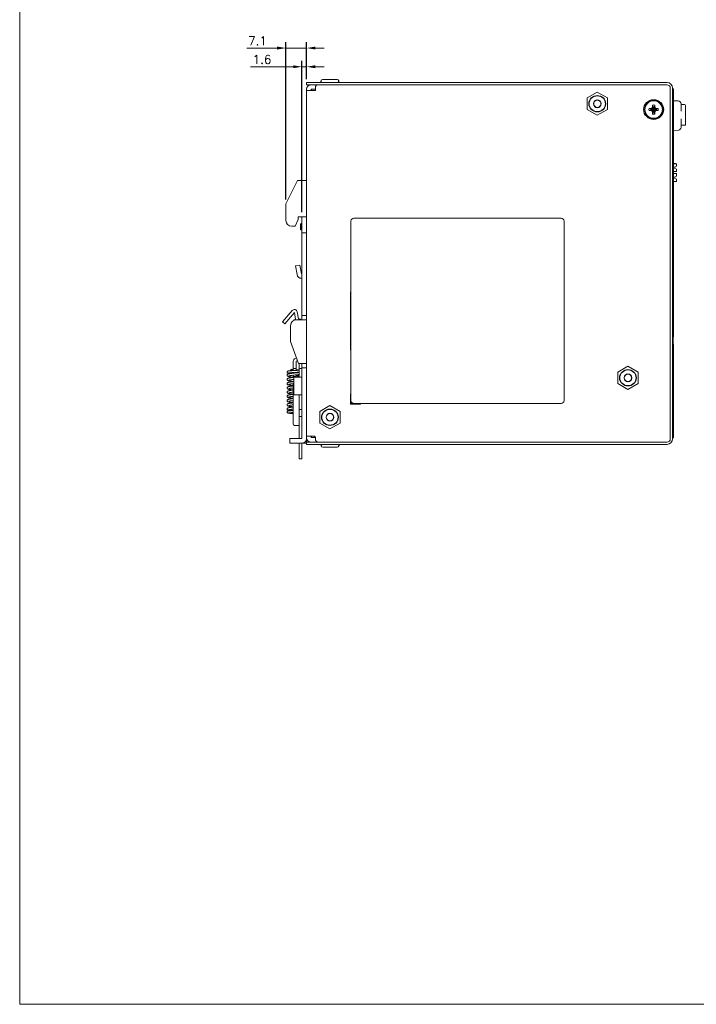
# Model space of a CAD drawing. Header units: millimetres. Extents: x -995 to -252, y -1463 to -938.
# Tile 1 of 13: x -995 to -763, y -1463 to -1126. Entities that reach past the tile are written whole.
import ezdxf

# ---------------------------------------------------------------- set-up
doc = ezdxf.new("R2010")
doc.units = ezdxf.units.MM
doc.header["$LTSCALE"] = 2
doc.layers.get('0').update_dxf_attribs({"lineweight": 9})
doc.layers.get('Defpoints').update_dxf_attribs({"lineweight": 9})
doc.layers.add('02___PRT_ALL_AXES', color=7, linetype='Continuous')
doc.styles.add('ROMANS', font='romans')
doc.dimstyles.new('1', dxfattribs={"dimtxt": 3, "dimasz": 3, "dimexe": 2, "dimexo": 1.5, "dimgap": 1, "dimtad": 1, "dimdec": 1, "dimzin": 1, "dimdsep": 46, "dimtxsty": 'ROMANS', "dimcen": -0.8, "dimclrd": 2, "dimclre": 2, "dimclrt": 2, "dimadec": 0, "dimazin": 0, "dimtm": 1e-09, "dimtfac": 0.5, "dimtdec": 1, "dimtmove": 0, "dimatfit": 3, "dimfxl": 1, "dimlwd": -1, "dimarcsym": 0})

# ---------------------------------------------------------------- blocks, each defined once
blk = doc.blocks.new('*D55')
at = {"color": 2, "ltscale": 2}
for p, q in [((-900.97, -1142.26), (-915.58, -1142.26)), ((-896.37, -1142.26), (-897.97, -1142.26)), ((-893.37, -1142.26), (-890.37, -1142.26))]:
    blk.add_line(p, q, dxfattribs=at)
at = {"color": 2, "lineweight": -2, "ltscale": 2}
for p, q in [((-897.97, -1192.13), (-897.97, -1140.26)), ((-896.37, -1146.53), (-896.37, -1140.26))]:
    blk.add_line(p, q, dxfattribs=at)
at = {"color": 2}
for points in [[(-900.97, -1142.76), (-900.97, -1141.76), (-897.97, -1142.26)], [(-893.37, -1141.76), (-893.37, -1142.76), (-896.37, -1142.26)]]:
    blk.add_solid(points, dxfattribs=at)
at = {"layer": 'Defpoints', "color": 0}
for p in [(-897.97, -1142.26), (-896.37, -1148.03), (-897.97, -1193.63)]:
    blk.add_point(p, dxfattribs=at)
at = {"color": 2, "ltscale": 2, "insert": (-911.65, -1139.76), "char_height": 3, "attachment_point": 5, "style": 'ROMANS'}
blk.add_mtext('1.6', dxfattribs=at)
blk = doc.blocks.new('*D56')
at = {"color": 2, "ltscale": 2}
for p, q in [((-906.47, -1135.86), (-916.89, -1135.86)), ((-896.37, -1135.86), (-903.47, -1135.86)), ((-893.37, -1135.86), (-890.37, -1135.86))]:
    blk.add_line(p, q, dxfattribs=at)
at = {"color": 2, "lineweight": -2, "ltscale": 2}
for p, q in [((-903.47, -1187.73), (-903.47, -1133.86)), ((-896.37, -1146.53), (-896.37, -1133.86))]:
    blk.add_line(p, q, dxfattribs=at)
at = {"color": 2}
for points in [[(-906.47, -1136.36), (-906.47, -1135.36), (-903.47, -1135.86)], [(-893.37, -1135.36), (-893.37, -1136.36), (-896.37, -1135.86)]]:
    blk.add_solid(points, dxfattribs=at)
at = {"layer": 'Defpoints', "color": 0}
for p in [(-903.47, -1135.86), (-896.37, -1148.03), (-903.47, -1189.23)]:
    blk.add_point(p, dxfattribs=at)
at = {"color": 2, "ltscale": 2, "insert": (-913.18, -1133.36), "char_height": 3, "attachment_point": 5, "style": 'ROMANS'}
blk.add_mtext('7.1', dxfattribs=at)

msp = doc.modelspace()

# ---------------------------------------------------------------- linework, layer by layer
at = {"color": 7, "linetype": 'Continuous'}
for p, q in [((-890.87, -1146.63), (-885.87, -1146.63)), ((-896.37, -1148.43), (-896.37, -1147.63)), ((-896.37, -1148.43), (-892.37, -1148.43)), ((-894.87, -1149.93), (-894.87, -1150.43)), ((-894.87, -1149.93), (-893.37, -1149.93)), ((-894.67, -1150.43), (-894.67, -1149.93)), ((-891.37, -1147.63), (-891.37, -1147.13)), ((-885.37, -1147.63), (-885.37, -1147.13)), ((-770.66, -1149.83), (-770.97, -1149.83)), ((-770.66, -1149.83), (-770.66, -1234.83)), ((-800.2, -1152.95), (-796.77, -1150.97)), ((-800.2, -1156.91), (-800.2, -1152.95)), ((-796.77, -1150.97), (-793.33, -1152.95)), ((-793.33, -1152.95), (-793.33, -1156.91)), ((-796.77, -1158.89), (-800.2, -1156.91)), ((-793.33, -1156.91), (-796.77, -1158.89)), ((-779.02, -1156.56), (-778.28, -1156.56)), ((-779.02, -1156.56), (-778.4, -1156.75)), ((-778.4, -1157.12), (-776.53, -1156.75)), ((-778.36, -1156.75), (-778.4, -1156.75)), ((-778.4, -1156.75), (-776.53, -1157.12)), ((-777.91, -1156.49), (-778.36, -1156.75)), ((-778.28, -1156.56), (-778.36, -1156.75)), ((-778.36, -1157.12), (-776.57, -1156.75)), ((-778.36, -1156.75), (-776.57, -1157.12)), ((-778.28, -1156.56), (-778.04, -1156.47)), ((-778.04, -1156.47), (-777.84, -1156.12)), ((-778.04, -1156.47), (-777.91, -1156.49)), ((-777.65, -1156.04), (-777.91, -1156.49)), ((-777.91, -1157.38), (-777.02, -1156.49)), ((-777.02, -1157.38), (-777.91, -1156.49)), ((-777.84, -1156.12), (-777.84, -1155.38)), ((-777.84, -1155.38), (-777.65, -1156)), ((-777.84, -1156.12), (-777.65, -1156.04)), ((-777.65, -1157.86), (-777.28, -1156)), ((-777.65, -1156), (-777.65, -1156.04)), ((-777.28, -1157.86), (-777.65, -1156)), ((-777.65, -1157.83), (-777.28, -1156.04)), ((-777.28, -1157.83), (-777.65, -1156.04)), ((-777.1, -1155.38), (-777.28, -1156)), ((-777.28, -1156.04), (-777.28, -1156)), ((-777.1, -1156.12), (-777.28, -1156.04)), ((-777.02, -1156.49), (-777.28, -1156.04)), ((-777.1, -1155.38), (-777.1, -1156.12)), ((-777.1, -1156.12), (-776.89, -1156.47)), ((-776.89, -1156.47), (-777.02, -1156.49)), ((-776.57, -1156.75), (-777.02, -1156.49)), ((-776.89, -1156.47), (-776.65, -1156.56)), ((-776.65, -1156.56), (-775.91, -1156.56)), ((-776.65, -1156.56), (-776.57, -1156.75)), ((-776.53, -1156.75), (-776.57, -1156.75)), ((-775.91, -1156.56), (-776.53, -1156.75)), ((-769.07, -1153.98), (-770.66, -1153.98)), ((-768.07, -1157.43), (-768.07, -1154.98)), ((-768.07, -1155.22), (-766.87, -1155.22)), ((-766.57, -1162.04), (-766.57, -1155.52)), ((-779.02, -1157.3), (-778.4, -1157.12)), ((-778.28, -1157.3), (-779.02, -1157.3)), ((-778.4, -1157.12), (-778.36, -1157.12)), ((-778.36, -1157.12), (-777.91, -1157.38)), ((-778.28, -1157.3), (-778.36, -1157.12)), ((-778.04, -1157.4), (-778.28, -1157.3)), ((-778.04, -1157.4), (-777.91, -1157.38)), ((-777.84, -1157.75), (-778.04, -1157.4)), ((-777.91, -1157.38), (-777.65, -1157.83)), ((-777.84, -1158.49), (-777.84, -1157.75)), ((-777.84, -1157.75), (-777.65, -1157.83)), ((-777.84, -1158.49), (-777.65, -1157.86)), ((-777.65, -1157.83), (-777.65, -1157.86)), ((-777.28, -1157.83), (-777.02, -1157.38)), ((-777.1, -1157.75), (-777.28, -1157.83)), ((-777.28, -1157.86), (-777.28, -1157.83)), ((-777.1, -1158.49), (-777.28, -1157.86)), ((-776.89, -1157.4), (-777.1, -1157.75)), ((-777.1, -1157.75), (-777.1, -1158.49)), ((-777.02, -1157.38), (-776.57, -1157.12)), ((-776.89, -1157.4), (-777.02, -1157.38)), ((-776.65, -1157.3), (-776.89, -1157.4)), ((-776.65, -1157.3), (-776.57, -1157.12)), ((-775.91, -1157.3), (-776.65, -1157.3)), ((-776.57, -1157.12), (-776.53, -1157.12)), ((-775.91, -1157.3), (-776.53, -1157.12)), ((-768.07, -1160.13), (-768.07, -1163)), ((-766.68, -1162.28), (-768.07, -1162.28)), ((-768.98, -1164), (-770.66, -1164.15)), ((-769.97, -1175.38), (-770.66, -1175.38)), ((-769.67, -1175.48), (-770.66, -1175.48)), ((-769.67, -1176.33), (-770.17, -1176.53)), ((-770.17, -1176.53), (-770.17, -1177.13)), ((-770.17, -1177.13), (-769.67, -1177.33)), ((-769.97, -1175.48), (-769.97, -1175.38)), ((-769.67, -1175.48), (-769.67, -1176.33)), ((-769.67, -1178.18), (-770.66, -1178.18)), ((-769.67, -1178.88), (-770.66, -1178.88)), ((-769.67, -1179.73), (-770.17, -1179.93)), ((-770.17, -1179.93), (-770.17, -1180.53)), ((-770.17, -1180.53), (-769.67, -1180.73)), ((-769.67, -1178.18), (-769.67, -1177.33)), ((-769.67, -1178.88), (-769.67, -1179.73)), ((-769.67, -1181.58), (-770.66, -1181.58)), ((-769.67, -1181.58), (-769.67, -1180.73)), ((-897.97, -1228.93), (-897.97, -1193.63)), ((-881.17, -1195.13), (-881.17, -1256.63)), ((-809.17, -1194.13), (-880.17, -1194.13)), ((-808.17, -1256.63), (-808.17, -1195.13)), ((-897.97, -1199.13), (-896.37, -1199.13)), ((-900.17, -1210.49), (-898.69, -1210.23)), ((-898.17, -1213.22), (-898.69, -1210.23)), ((-897.97, -1213.23), (-898.15, -1213.23)), ((-900.57, -1226.44), (-903.84, -1230.34)), ((-900.15, -1228.81), (-900.57, -1226.44)), ((-897.97, -1227.43), (-896.37, -1227.43)), ((-903.84, -1230.34), (-904.61, -1229.7)), ((-900.77, -1228.93), (-900.77, -1229.17)), ((-900.11, -1228.93), (-900.77, -1228.93)), ((-770.66, -1234.83), (-770.76, -1234.83)), ((-770.76, -1237.33), (-770.76, -1234.83)), ((-770.66, -1237.33), (-770.76, -1237.33)), ((-770.66, -1237.33), (-770.66, -1269.43)), ((-900.97, -1246.34), (-900.97, -1243.17)), ((-900.23, -1242.2), (-899.79, -1242.09)), ((-898.97, -1248.63), (-898.97, -1243.93)), ((-897.97, -1269.63), (-897.97, -1243.93)), ((-901.18, -1247.05), (-900.97, -1247.04)), ((-900.97, -1245.63), (-899.97, -1245.63)), ((-900.97, -1247.24), (-900.97, -1247.04)), ((-900.97, -1248.43), (-900.97, -1247.94)), ((-900.24, -1247.86), (-900.05, -1247.84)), ((-899.85, -1246.28), (-899.97, -1246.28)), ((-899.97, -1246.98), (-899.8, -1246.97)), ((-897.97, -1245.63), (-898.97, -1245.63)), ((-897.97, -1245.43), (-896.37, -1245.43)), ((-789.7, -1246.85), (-786.27, -1244.87)), ((-789.7, -1250.81), (-789.7, -1246.85)), ((-786.27, -1244.87), (-782.83, -1246.85)), ((-782.83, -1246.85), (-782.83, -1250.81)), ((-901.02, -1249.4), (-900.77, -1249.37)), ((-900.97, -1248.43), (-899.97, -1248.43)), ((-900.97, -1251.13), (-900.97, -1264.63)), ((-900.77, -1249.39), (-900.87, -1249.38)), ((-900.86, -1250.83), (-900.87, -1250.83)), ((-900.77, -1248.63), (-900.77, -1254.63)), ((-897.97, -1248.63), (-900.77, -1248.63)), ((-900.28, -1248.61), (-900.46, -1248.63)), ((-786.27, -1252.79), (-789.7, -1250.81)), ((-782.83, -1250.81), (-786.27, -1252.79)), ((-902.79, -1253.35), (-902.79, -1253.36)), ((-901.21, -1253.77), (-900.97, -1253.74)), ((-900.97, -1254.49), (-901.19, -1254.52)), ((-897.97, -1254.63), (-900.77, -1254.63)), ((-898.97, -1269.63), (-898.97, -1254.63)), ((-900.97, -1255.94), (-901.22, -1255.97)), ((-900.97, -1257.39), (-901.22, -1257.42)), ((-901.17, -1255.22), (-900.97, -1255.19)), ((-901.17, -1258.12), (-900.97, -1258.09)), ((-880.17, -1257.63), (-809.17, -1257.63)), ((-900.97, -1260.04), (-901.23, -1260.05)), ((-901.15, -1260.75), (-900.97, -1260.74)), ((-897.97, -1259.63), (-898.97, -1259.63)), ((-891.8, -1260.35), (-888.37, -1258.37)), ((-891.8, -1264.31), (-891.8, -1260.35)), ((-888.37, -1258.37), (-884.93, -1260.35)), ((-884.93, -1260.35), (-884.93, -1264.31)), ((-897.97, -1262.13), (-898.97, -1262.13)), ((-888.37, -1266.29), (-891.8, -1264.31)), ((-884.93, -1264.31), (-888.37, -1266.29)), ((-900.47, -1265.13), (-898.97, -1265.13)), ((-902.17, -1269.63), (-902.17, -1271.23)), ((-902.17, -1269.63), (-897.97, -1269.63)), ((-898.97, -1276.63), (-898.97, -1271.23)), ((-897.97, -1271.23), (-896.37, -1271.23)), ((-896.37, -1270.83), (-896.37, -1271.63)), ((-896.37, -1270.83), (-892.37, -1270.83)), ((-894.87, -1269.33), (-894.87, -1268.83)), ((-893.37, -1269.33), (-894.87, -1269.33)), ((-894.67, -1269.33), (-894.67, -1268.83)), ((-891.37, -1271.63), (-891.37, -1272.13)), ((-885.37, -1271.63), (-885.37, -1272.13)), ((-770.66, -1269.43), (-770.97, -1269.43)), ((-885.87, -1272.63), (-890.87, -1272.63)), ((-898.97, -1276.63), (-897.97, -1276.63))]:
    msp.add_line(p, q, dxfattribs=at)
at = {"color": 3, "linetype": 'Continuous'}
for p, q in [((-896.37, -1147.63), (-772.87, -1147.63)), ((-896.37, -1269.33), (-896.37, -1149.93)), ((-893.37, -1149.43), (-893.37, -1150.43)), ((-892.37, -1148.43), (-772.87, -1148.43)), ((-771.77, -1149.53), (-771.77, -1269.73)), ((-770.97, -1149.53), (-770.97, -1269.73)), ((-896.37, -1150.43), (-893.37, -1150.43)), ((-899.47, -1181.23), (-903.47, -1189.23)), ((-899.47, -1181.23), (-896.37, -1181.23)), ((-903.47, -1194.93), (-903.47, -1189.23)), ((-899.27, -1193.63), (-899.27, -1194.63)), ((-899.27, -1193.63), (-896.37, -1193.63)), ((-900.34, -1196.93), (-901.47, -1196.93)), ((-899.27, -1194.63), (-900.34, -1196.93)), ((-899.65, -1213.48), (-900.17, -1210.49)), ((-897.97, -1214.73), (-898.15, -1214.73)), ((-881.37, -1219.33), (-881.37, -1239.33)), ((-881.17, -1219.33), (-881.37, -1219.33)), ((-904.61, -1229.7), (-901.34, -1225.79)), ((-899.58, -1226.26), (-899.17, -1228.63)), ((-901.87, -1230.93), (-901.87, -1236.43)), ((-899.87, -1228.93), (-896.37, -1228.93)), ((-898.97, -1228.63), (-899.17, -1228.63)), ((-901.87, -1236.43), (-899.12, -1243.93)), ((-881.37, -1239.33), (-881.17, -1239.33)), ((-899.97, -1243.17), (-899.45, -1243.03)), ((-899.97, -1246.28), (-899.97, -1243.17)), ((-899.12, -1243.93), (-896.37, -1243.93)), ((-899.97, -1247.13), (-899.97, -1246.98)), ((-899.97, -1248.43), (-899.97, -1247.83)), ((-881.37, -1254.33), (-881.37, -1257.83)), ((-881.17, -1254.33), (-881.37, -1254.33)), ((-881.37, -1257.83), (-877.87, -1257.83)), ((-881.17, -1257.63), (-881.17, -1256.63)), ((-880.17, -1257.63), (-881.17, -1257.63)), ((-877.87, -1257.83), (-877.87, -1257.63)), ((-897.97, -1271.23), (-902.17, -1271.23)), ((-897.97, -1271.23), (-897.97, -1276.63)), ((-896.37, -1268.83), (-893.67, -1268.83)), ((-896.37, -1269.73), (-896.37, -1270.83)), ((-772.87, -1271.63), (-896.37, -1271.63)), ((-893.37, -1269.83), (-893.37, -1269.13)), ((-772.87, -1270.83), (-892.37, -1270.83))]:
    msp.add_line(p, q, dxfattribs=at)
at = {"ltscale": 2}
msp.add_lwpolyline([(-994.68, -1463.46), (-252.18, -1463.46), (-252.18, -938.46), (-994.68, -938.46)], close=True, dxfattribs=at)
at = {"color": 7, "linetype": 'Continuous'}
for points in [[(-901.24, -1246.36), (-901.4, -1246.37), (-901.56, -1246.38), (-901.7, -1246.39), (-901.84, -1246.39), (-901.97, -1246.4), (-902.09, -1246.41), (-902.2, -1246.42), (-902.29, -1246.43), (-902.38, -1246.44), (-902.46, -1246.45), (-902.53, -1246.45), (-902.59, -1246.46), (-902.65, -1246.47), (-902.7, -1246.48), (-902.75, -1246.49), (-902.8, -1246.5), (-902.85, -1246.52), (-902.91, -1246.56), (-902.97, -1246.62), (-903.03, -1246.69), (-903.06, -1246.78), (-903.07, -1246.85)], [(-903.07, -1246.85), (-903.06, -1246.92), (-903.03, -1247.01), (-902.98, -1247.09), (-902.91, -1247.15), (-902.85, -1247.18), (-902.8, -1247.2), (-902.75, -1247.22), (-902.71, -1247.23), (-902.66, -1247.24), (-902.61, -1247.25), (-902.55, -1247.25), (-902.48, -1247.26), (-902.4, -1247.27), (-902.32, -1247.28), (-902.22, -1247.29), (-902.12, -1247.29), (-902.02, -1247.3), (-901.91, -1247.31), (-901.79, -1247.32), (-901.65, -1247.33)], [(-901.64, -1247.33), (-901.79, -1247.35), (-901.96, -1247.37), (-902.12, -1247.39), (-902.26, -1247.42), (-902.39, -1247.44), (-902.5, -1247.47), (-902.6, -1247.49), (-902.68, -1247.51), (-902.76, -1247.54), (-902.83, -1247.57), (-902.9, -1247.61), (-902.96, -1247.67), (-903.02, -1247.75), (-903.06, -1247.85), (-903.07, -1247.93)], [(-903.07, -1247.93), (-903.06, -1248.01), (-903.02, -1248.11), (-902.96, -1248.19), (-902.9, -1248.25), (-902.83, -1248.29), (-902.75, -1248.33), (-902.67, -1248.35), (-902.58, -1248.38), (-902.48, -1248.4), (-902.36, -1248.43), (-902.22, -1248.45), (-902.07, -1248.48), (-901.9, -1248.5), (-901.73, -1248.53), (-901.54, -1248.55), (-901.35, -1248.57), (-901.15, -1248.6), (-900.95, -1248.62), (-900.77, -1248.64)], [(-902.58, -1247.17), (-902.58, -1247.17), (-902.58, -1247.17), (-902.57, -1247.16), (-902.55, -1247.16), (-902.52, -1247.16), (-902.48, -1247.15), (-902.43, -1247.15), (-902.38, -1247.14), (-902.32, -1247.13), (-902.25, -1247.13), (-902.17, -1247.12), (-902.09, -1247.11), (-902, -1247.11), (-901.9, -1247.1), (-901.79, -1247.09), (-901.68, -1247.08), (-901.57, -1247.08), (-901.44, -1247.07), (-901.31, -1247.06), (-901.18, -1247.05)], [(-902.5, -1248.19), (-902.5, -1248.19), (-902.49, -1248.18), (-902.46, -1248.17), (-902.41, -1248.16), (-902.34, -1248.14), (-902.25, -1248.12), (-902.15, -1248.1), (-902.04, -1248.08), (-901.9, -1248.06), (-901.76, -1248.04), (-901.62, -1248.02)], [(-901.68, -1245.93), (-901.71, -1245.93), (-901.75, -1245.96), (-901.79, -1246.01), (-901.82, -1246.09), (-901.84, -1246.18), (-901.85, -1246.27)], [(-901.85, -1246.27), (-901.84, -1246.37), (-901.84, -1246.39)], [(-900.97, -1245.97), (-901.11, -1245.96), (-901.31, -1245.95), (-901.5, -1245.94), (-901.68, -1245.92)], [(-901.52, -1246.27), (-901.53, -1246.18), (-901.55, -1246.09), (-901.58, -1246.01), (-901.62, -1245.96), (-901.66, -1245.93), (-901.68, -1245.93)], [(-900.83, -1247.23), (-901.03, -1247.25), (-901.23, -1247.28), (-901.45, -1247.3), (-901.64, -1247.33)], [(-901.62, -1248.02), (-901.39, -1247.99), (-901.14, -1247.96)], [(-901.53, -1246.37), (-901.53, -1246.37), (-901.52, -1246.27)], [(-900.47, -1246.31), (-900.76, -1246.33), (-901.24, -1246.36)], [(-901.14, -1247.96), (-900.89, -1247.94), (-900.66, -1247.91), (-900.24, -1247.86)], [(-900.97, -1247.04), (-900.73, -1247.03), (-900.41, -1247.01)], [(-900.29, -1247.17), (-900.64, -1247.21), (-900.83, -1247.23)], [(-899.97, -1246.28), (-900.08, -1246.29), (-900.21, -1246.3), (-900.34, -1246.3), (-900.47, -1246.31)], [(-900.41, -1247.01), (-900.25, -1247), (-900.09, -1246.99), (-899.97, -1246.98)], [(-899.84, -1247.12), (-899.98, -1247.13), (-900.13, -1247.15), (-900.29, -1247.17)], [(-900.05, -1247.84), (-899.87, -1247.82), (-899.71, -1247.8), (-899.56, -1247.78), (-899.42, -1247.77), (-899.29, -1247.75), (-899.18, -1247.73), (-899.08, -1247.72), (-899, -1247.7), (-898.97, -1247.69)], [(-898.97, -1246.11), (-898.98, -1246.11), (-899.04, -1246.1), (-899.12, -1246.09), (-899.2, -1246.08), (-899.3, -1246.07), (-899.4, -1246.07), (-899.51, -1246.06), (-899.64, -1246.05), (-899.77, -1246.04), (-899.91, -1246.03), (-899.97, -1246.03)], [(-898.97, -1248.21), (-899.03, -1248.19), (-899.13, -1248.17), (-899.25, -1248.15), (-899.39, -1248.12), (-899.54, -1248.1), (-899.7, -1248.08), (-899.87, -1248.05), (-899.97, -1248.04)], [(-898.97, -1246.19), (-898.97, -1246.2), (-899, -1246.2), (-899.03, -1246.2), (-899.07, -1246.21), (-899.12, -1246.22), (-899.18, -1246.22), (-899.24, -1246.23), (-899.31, -1246.23), (-899.38, -1246.24), (-899.47, -1246.25), (-899.55, -1246.25), (-899.65, -1246.26), (-899.75, -1246.27), (-899.85, -1246.28)], [(-899, -1246.99), (-899, -1246.98), (-899, -1246.99), (-899.02, -1246.99), (-899.05, -1247), (-899.09, -1247.01), (-899.15, -1247.02), (-899.21, -1247.03), (-899.29, -1247.04), (-899.38, -1247.06), (-899.48, -1247.07), (-899.59, -1247.09), (-899.71, -1247.1), (-899.84, -1247.12)], [(-899.8, -1246.97), (-899.66, -1246.96), (-899.53, -1246.95), (-899.42, -1246.94), (-899.31, -1246.94), (-899.21, -1246.93), (-899.12, -1246.92), (-899.05, -1246.91), (-898.98, -1246.9), (-898.97, -1246.9)], [(-900.78, -1248.67), (-900.96, -1248.69), (-901.14, -1248.71), (-901.32, -1248.73), (-901.49, -1248.76), (-901.67, -1248.78), (-901.84, -1248.8), (-902, -1248.83), (-902.15, -1248.85), (-902.3, -1248.87), (-902.43, -1248.9), (-902.54, -1248.92), (-902.64, -1248.95), (-902.73, -1248.98), (-902.81, -1249.01), (-902.88, -1249.05), (-902.96, -1249.12), (-903.02, -1249.2), (-903.06, -1249.3), (-903.07, -1249.38)], [(-903.07, -1249.38), (-903.06, -1249.46), (-903.02, -1249.56), (-902.96, -1249.64), (-902.9, -1249.7), (-902.83, -1249.74), (-902.76, -1249.77), (-902.69, -1249.8), (-902.61, -1249.82), (-902.52, -1249.84), (-902.42, -1249.87), (-902.3, -1249.89), (-902.17, -1249.91), (-902.03, -1249.93), (-901.87, -1249.96), (-901.7, -1249.98), (-901.51, -1250), (-901.34, -1250.02)], [(-900.77, -1250.12), (-900.93, -1250.14), (-901.14, -1250.16), (-901.35, -1250.19), (-901.54, -1250.21), (-901.72, -1250.24), (-901.89, -1250.26), (-902.05, -1250.28), (-902.18, -1250.3), (-902.31, -1250.33), (-902.42, -1250.35), (-902.52, -1250.37), (-902.61, -1250.39), (-902.69, -1250.42), (-902.76, -1250.44), (-902.83, -1250.47), (-902.9, -1250.51), (-902.96, -1250.57), (-903.02, -1250.65), (-903.06, -1250.75), (-903.07, -1250.83)], [(-903.07, -1250.83), (-903.06, -1250.91), (-903.02, -1251.01), (-902.96, -1251.09), (-902.89, -1251.15), (-902.83, -1251.19), (-902.76, -1251.22), (-902.69, -1251.25), (-902.61, -1251.27), (-902.52, -1251.29), (-902.42, -1251.32), (-902.31, -1251.34), (-902.18, -1251.36), (-902.04, -1251.38), (-901.88, -1251.4), (-901.71, -1251.43), (-901.53, -1251.45), (-901.34, -1251.48), (-901.14, -1251.5), (-900.97, -1251.52)], [(-902.5, -1249.64), (-902.5, -1249.64), (-902.48, -1249.63), (-902.45, -1249.62), (-902.4, -1249.61), (-902.34, -1249.59), (-902.27, -1249.58), (-902.19, -1249.56), (-902.09, -1249.54), (-901.99, -1249.53), (-901.87, -1249.51), (-901.75, -1249.49), (-901.62, -1249.47), (-901.48, -1249.46), (-901.33, -1249.44), (-901.18, -1249.42), (-901.02, -1249.4)], [(-902.5, -1251.08), (-902.5, -1251.08), (-902.5, -1251.08), (-902.48, -1251.08), (-902.44, -1251.06), (-902.38, -1251.05), (-902.31, -1251.03), (-902.22, -1251.02), (-902.13, -1251), (-902.02, -1250.98), (-901.9, -1250.96), (-901.76, -1250.94), (-901.62, -1250.92), (-901.47, -1250.9), (-901.31, -1250.88), (-901.13, -1250.86), (-900.95, -1250.84), (-900.86, -1250.83)], [(-901.34, -1250.02), (-901.12, -1250.05), (-900.77, -1250.09)], [(-899.47, -1248.5), (-899.58, -1248.52), (-899.7, -1248.53), (-899.83, -1248.55), (-899.97, -1248.57), (-900.12, -1248.59), (-900.28, -1248.61)], [(-899.03, -1248.4), (-899.03, -1248.4), (-899.05, -1248.41), (-899.09, -1248.42), (-899.14, -1248.43), (-899.2, -1248.45), (-899.28, -1248.47), (-899.37, -1248.48), (-899.47, -1248.5)], [(-900.97, -1251.59), (-901.12, -1251.61), (-901.33, -1251.64), (-901.53, -1251.66), (-901.71, -1251.69), (-901.89, -1251.71), (-902.04, -1251.73), (-902.18, -1251.75), (-902.31, -1251.78), (-902.42, -1251.8), (-902.53, -1251.82), (-902.61, -1251.84), (-902.69, -1251.87), (-902.76, -1251.89), (-902.83, -1251.92), (-902.9, -1251.96), (-902.96, -1252.02), (-903.02, -1252.1), (-903.06, -1252.2), (-903.07, -1252.28)], [(-903.07, -1252.28), (-903.06, -1252.36), (-903.02, -1252.46), (-902.96, -1252.54), (-902.9, -1252.6), (-902.83, -1252.64), (-902.76, -1252.67), (-902.69, -1252.7), (-902.61, -1252.72), (-902.52, -1252.74), (-902.42, -1252.76), (-902.31, -1252.79), (-902.19, -1252.81), (-902.05, -1252.83), (-901.9, -1252.85), (-901.73, -1252.88), (-901.55, -1252.9), (-901.35, -1252.92), (-901.14, -1252.95), (-900.97, -1252.97)], [(-902.79, -1253.35), (-902.85, -1253.38), (-902.91, -1253.43), (-902.97, -1253.49), (-903.03, -1253.57), (-903.06, -1253.66), (-903.07, -1253.73)], [(-903.07, -1253.73), (-903.06, -1253.81), (-903.02, -1253.91), (-902.97, -1253.99), (-902.9, -1254.05), (-902.83, -1254.09), (-902.76, -1254.12), (-902.69, -1254.15), (-902.6, -1254.17), (-902.51, -1254.2), (-902.4, -1254.22), (-902.28, -1254.24), (-902.15, -1254.26), (-901.99, -1254.29), (-901.83, -1254.31), (-901.64, -1254.34), (-901.44, -1254.36), (-901.23, -1254.39), (-900.97, -1254.42)], [(-901.19, -1254.52), (-901.39, -1254.54), (-901.58, -1254.57), (-901.75, -1254.59), (-901.92, -1254.61), (-902.07, -1254.64), (-902.2, -1254.66), (-902.33, -1254.68), (-902.44, -1254.7), (-902.53, -1254.72), (-902.62, -1254.74), (-902.7, -1254.77), (-902.77, -1254.79), (-902.83, -1254.82), (-902.9, -1254.87), (-902.96, -1254.92), (-903.02, -1255), (-903.06, -1255.1), (-903.07, -1255.18)], [(-900.97, -1253.04), (-901.08, -1253.06), (-901.31, -1253.08), (-901.54, -1253.11), (-901.77, -1253.14), (-901.99, -1253.17), (-902.19, -1253.21), (-902.38, -1253.24), (-902.54, -1253.27), (-902.68, -1253.31), (-902.79, -1253.36)], [(-902.5, -1252.54), (-902.5, -1252.54), (-902.48, -1252.53), (-902.44, -1252.52), (-902.39, -1252.5), (-902.31, -1252.49), (-902.23, -1252.47), (-902.13, -1252.45), (-902.02, -1252.43), (-901.9, -1252.41), (-901.77, -1252.39), (-901.63, -1252.38), (-901.47, -1252.35), (-901.31, -1252.33), (-901.13, -1252.31), (-900.97, -1252.29)], [(-902.5, -1253.98), (-902.46, -1253.97), (-902.39, -1253.95), (-902.3, -1253.93), (-902.18, -1253.91), (-902.03, -1253.88), (-901.86, -1253.86), (-901.66, -1253.83), (-901.44, -1253.8), (-901.21, -1253.77)], [(-903.07, -1255.18), (-903.06, -1255.26), (-903.02, -1255.36), (-902.96, -1255.44), (-902.9, -1255.5), (-902.83, -1255.54), (-902.76, -1255.57), (-902.69, -1255.6), (-902.61, -1255.62), (-902.52, -1255.64), (-902.42, -1255.66), (-902.31, -1255.69), (-902.18, -1255.71), (-902.04, -1255.73), (-901.89, -1255.75), (-901.73, -1255.78), (-901.55, -1255.8), (-901.35, -1255.82), (-901.14, -1255.85), (-900.97, -1255.87)], [(-901.22, -1255.97), (-901.43, -1256), (-901.63, -1256.02), (-901.81, -1256.05), (-901.98, -1256.07), (-902.13, -1256.1), (-902.27, -1256.12), (-902.39, -1256.14), (-902.5, -1256.16), (-902.59, -1256.19), (-902.68, -1256.21), (-902.75, -1256.24), (-902.83, -1256.27), (-902.89, -1256.31), (-902.96, -1256.37), (-903.02, -1256.45), (-903.06, -1256.55), (-903.07, -1256.63)], [(-903.07, -1256.63), (-903.06, -1256.71), (-903.02, -1256.81), (-902.96, -1256.89), (-902.89, -1256.95), (-902.82, -1257), (-902.75, -1257.03), (-902.67, -1257.06), (-902.58, -1257.08), (-902.48, -1257.1), (-902.36, -1257.13), (-902.23, -1257.15), (-902.08, -1257.18), (-901.91, -1257.2), (-901.71, -1257.23), (-901.5, -1257.26), (-901.28, -1257.28), (-901.05, -1257.31), (-900.97, -1257.32)], [(-901.22, -1257.42), (-901.41, -1257.45), (-901.59, -1257.47), (-901.75, -1257.49), (-901.91, -1257.51), (-902.05, -1257.53), (-902.19, -1257.55), (-902.31, -1257.58), (-902.42, -1257.6), (-902.52, -1257.62), (-902.6, -1257.64), (-902.68, -1257.66), (-902.76, -1257.69), (-902.82, -1257.72), (-902.89, -1257.76), (-902.96, -1257.82), (-903.02, -1257.9), (-903.06, -1258), (-903.07, -1258.08)], [(-903.07, -1258.08), (-903.06, -1258.16), (-903.02, -1258.26), (-902.96, -1258.34), (-902.9, -1258.4), (-902.83, -1258.44), (-902.76, -1258.47), (-902.69, -1258.5), (-902.61, -1258.52), (-902.53, -1258.54), (-902.43, -1258.56), (-902.33, -1258.58), (-902.21, -1258.6), (-902.08, -1258.62), (-901.94, -1258.65), (-901.79, -1258.67), (-901.62, -1258.69), (-901.45, -1258.71), (-901.26, -1258.73), (-901.07, -1258.76), (-900.97, -1258.77)], [(-902.5, -1255.43), (-902.5, -1255.44), (-902.5, -1255.43), (-902.48, -1255.43), (-902.44, -1255.41), (-902.38, -1255.4), (-902.31, -1255.38), (-902.23, -1255.37), (-902.13, -1255.35), (-902.03, -1255.33), (-901.91, -1255.31), (-901.78, -1255.3), (-901.65, -1255.28), (-901.5, -1255.26), (-901.34, -1255.24), (-901.17, -1255.22)], [(-902.5, -1256.88), (-902.5, -1256.88), (-902.5, -1256.88), (-902.48, -1256.88), (-902.43, -1256.86), (-902.37, -1256.85), (-902.3, -1256.83), (-902.2, -1256.81), (-902.09, -1256.79), (-901.97, -1256.77), (-901.83, -1256.75), (-901.67, -1256.73), (-901.49, -1256.71), (-901.3, -1256.68), (-901.1, -1256.66), (-900.97, -1256.64)], [(-902.5, -1258.34), (-902.5, -1258.34), (-902.48, -1258.33), (-902.45, -1258.32), (-902.4, -1258.31), (-902.34, -1258.29), (-902.26, -1258.27), (-902.17, -1258.26), (-902.06, -1258.24), (-901.94, -1258.22), (-901.81, -1258.2), (-901.67, -1258.18), (-901.51, -1258.16), (-901.35, -1258.14), (-901.17, -1258.12)], [(-900.97, -1258.84), (-901.1, -1258.86), (-901.3, -1258.88), (-901.49, -1258.91), (-901.68, -1258.93), (-901.86, -1258.96), (-902.02, -1258.98), (-902.17, -1259), (-902.3, -1259.02), (-902.41, -1259.05), (-902.51, -1259.07), (-902.6, -1259.09), (-902.68, -1259.11), (-902.76, -1259.14), (-902.83, -1259.17), (-902.9, -1259.21), (-902.96, -1259.27), (-903.02, -1259.35), (-903.06, -1259.45), (-903.07, -1259.53)], [(-903.07, -1259.53), (-903.06, -1259.6), (-903.03, -1259.7), (-902.97, -1259.78), (-902.91, -1259.84), (-902.85, -1259.88), (-902.79, -1259.91), (-902.72, -1259.94), (-902.65, -1259.96), (-902.57, -1259.98), (-902.48, -1260), (-902.4, -1260.02)], [(-901.23, -1260.05), (-901.38, -1260.06), (-901.53, -1260.07), (-901.68, -1260.08), (-901.81, -1260.09), (-901.94, -1260.1), (-902.06, -1260.11), (-902.17, -1260.11), (-902.28, -1260.12), (-902.37, -1260.13), (-902.45, -1260.14), (-902.53, -1260.15), (-902.59, -1260.16), (-902.65, -1260.17), (-902.7, -1260.17), (-902.75, -1260.19), (-902.8, -1260.2), (-902.85, -1260.22), (-902.91, -1260.26), (-902.98, -1260.31), (-903.03, -1260.39), (-903.06, -1260.48), (-903.07, -1260.55)], [(-903.07, -1260.55), (-903.06, -1260.62), (-903.03, -1260.71), (-902.97, -1260.79), (-902.91, -1260.85), (-902.85, -1260.88), (-902.79, -1260.9), (-902.75, -1260.91), (-902.7, -1260.93), (-902.65, -1260.93), (-902.59, -1260.94), (-902.53, -1260.95), (-902.46, -1260.96), (-902.38, -1260.97), (-902.29, -1260.98), (-902.19, -1260.98), (-902.08, -1260.99), (-901.96, -1261), (-901.84, -1261.01), (-901.7, -1261.02), (-901.57, -1261.03), (-901.42, -1261.04), (-901.27, -1261.05), (-901.12, -1261.05), (-900.97, -1261.06)], [(-902.58, -1260.86), (-902.58, -1260.86), (-902.58, -1260.86), (-902.56, -1260.86), (-902.53, -1260.85), (-902.5, -1260.85), (-902.46, -1260.84), (-902.41, -1260.84), (-902.35, -1260.83), (-902.28, -1260.82), (-902.21, -1260.82), (-902.13, -1260.81), (-902.05, -1260.81), (-901.95, -1260.8), (-901.86, -1260.79), (-901.75, -1260.78), (-901.64, -1260.78), (-901.52, -1260.77), (-901.4, -1260.76), (-901.28, -1260.75), (-901.15, -1260.75)], [(-902.5, -1259.79), (-902.5, -1259.79), (-902.49, -1259.78), (-902.45, -1259.77), (-902.41, -1259.76), (-902.35, -1259.74), (-902.28, -1259.73), (-902.2, -1259.71), (-902.11, -1259.7), (-902.01, -1259.68), (-901.91, -1259.66), (-901.79, -1259.65), (-901.67, -1259.63), (-901.54, -1259.61), (-901.4, -1259.6), (-901.25, -1259.58), (-901.09, -1259.56), (-900.97, -1259.54)], [(-902.4, -1260.02), (-902.28, -1260.04), (-902.15, -1260.06), (-902, -1260.09), (-901.93, -1260.1)]]:
    msp.add_lwpolyline(points, dxfattribs=at)
for centre, radius in [((-796.77, -1154.93), 1.35), ((-796.77, -1154.93), 1.25), ((-777.47, -1156.93), 3), ((-786.27, -1248.83), 1.35), ((-786.27, -1248.83), 1.25), ((-888.37, -1262.33), 1.35), ((-888.37, -1262.33), 1.25)]:
    msp.add_circle(centre, radius, dxfattribs=at)
for centre, radius, start, end in [((-890.87, -1147.13), 0.5, 90, 180), ((-885.87, -1147.13), 0.5, 0, 90), ((-892.62, -1152.13), 2, 112.2242, 121.5002), ((-777.47, -1156.93), 1.6, 166.6293, 193.3707), ((-777.47, -1156.93), 0.95, 168.7706, 191.2294), ((-777.47, -1156.93), 1.6, 76.6293, 103.3707), ((-777.47, -1156.93), 0.95, 78.7706, 101.2294), ((-777.47, -1156.93), 0.95, 348.7706, 11.2294), ((-777.47, -1156.93), 1.6, 346.6293, 13.3707), ((-769.07, -1154.98), 1, 0, 90), ((-766.87, -1155.52), 0.3, 360, 90), ((-777.47, -1156.93), 1.6, 256.6293, 283.3707), ((-777.47, -1156.93), 0.95, 258.7706, 281.2294), ((-769.07, -1163), 1, 275.1282, 0), ((-766.87, -1162.04), 0.3, 306.9912, 0), ((-880.17, -1195.13), 1, 90, 180), ((-809.17, -1195.13), 1, 0, 90), ((-898.15, -1213.21), 0.0179, 190, 270), ((-899.17, -1228.63), 1, 190, 197.715), ((-899.97, -1243.17), 1, 105, 180), ((-900.47, -1251.13), 0.5, 126.9801, 180), ((-880.17, -1256.63), 1, 180, 270), ((-809.17, -1256.63), 1, 270, 0), ((-900.47, -1264.63), 0.5, 180, 270), ((-892.62, -1267.13), 2, 238.3131, 245.3564), ((-890.87, -1272.13), 0.5, 180, 270), ((-885.87, -1272.13), 0.5, 270, 0)]:
    msp.add_arc(centre, radius, start, end, dxfattribs=at)
at = {"color": 3, "linetype": 'Continuous'}
for centre, radius, start, end in [((-894.87, -1149.93), 1.5, 90, 180), ((-892.37, -1149.43), 1, 90, 180), ((-772.87, -1149.53), 1.9, 0, 90), ((-772.87, -1149.53), 1.1, 0, 90), ((-901.47, -1194.93), 2, 180, 270), ((-898.15, -1213.21), 1.52, 190, 270), ((-900.57, -1226.44), 1, 10, 140), ((-899.87, -1230.93), 2, 90, 180), ((-898.97, -1229.63), 1, 44.4906, 90), ((-897.97, -1269.63), 1.6, 270, 0), ((-894.87, -1269.33), 1.5, 180, 270), ((-893.67, -1269.13), 0.3, 0, 90), ((-892.37, -1269.83), 1, 180, 270), ((-772.87, -1269.73), 1.9, 270, 0), ((-772.87, -1269.73), 1.1, 270, 0)]:
    msp.add_arc(centre, radius, start, end, dxfattribs=at)
at = {"layer": '02___PRT_ALL_AXES', "color": 7, "linetype": 'Continuous'}
for p, q in [((-891.37, -1147.63), (-891.37, -1147.13)), ((-885.37, -1147.63), (-885.37, -1147.13)), ((-898.37, -1198.13), (-898.37, -1196.13)), ((-897.97, -1196.13), (-898.37, -1196.13)), ((-897.97, -1198.13), (-898.37, -1198.13)), ((-891.37, -1271.63), (-891.37, -1272.13)), ((-885.37, -1271.63), (-885.37, -1272.13))]:
    msp.add_line(p, q, dxfattribs=at)
at = {"layer": '02___PRT_ALL_AXES', "color": 3, "linetype": 'Continuous'}
for centre, radius in [((-796.77, -1154.93), 2.8), ((-777.47, -1156.93), 3.35), ((-786.27, -1248.83), 2.8), ((-888.37, -1262.33), 2.8)]:
    msp.add_circle(centre, radius, dxfattribs=at)

# ---------------------------------------------------------------- dimensions: what is measured, and where the dimension line sits
at = {"ltscale": 2}
dim = msp.add_linear_dim(base=(-903.47, -1135.86), p1=(-896.37, -1148.03), p2=(-903.47, -1189.23), dimstyle='1', override={"dimpost": '\\X'}, dxfattribs=at)
dim.commit()
dim.dimension.update_dxf_attribs({"geometry": '*D56', "text_midpoint": (-913.18, -1133.36)})
dim = msp.add_linear_dim(base=(-897.97, -1142.26), p1=(-896.37, -1148.03), p2=(-897.97, -1193.63), dimstyle='1', override={"dimpost": '\\X'}, dxfattribs=at)
dim.commit()
dim.dimension.update_dxf_attribs({"geometry": '*D55', "text_midpoint": (-911.65, -1142.26), "dimtype": 160})

doc.saveas('drawing.dxf')
